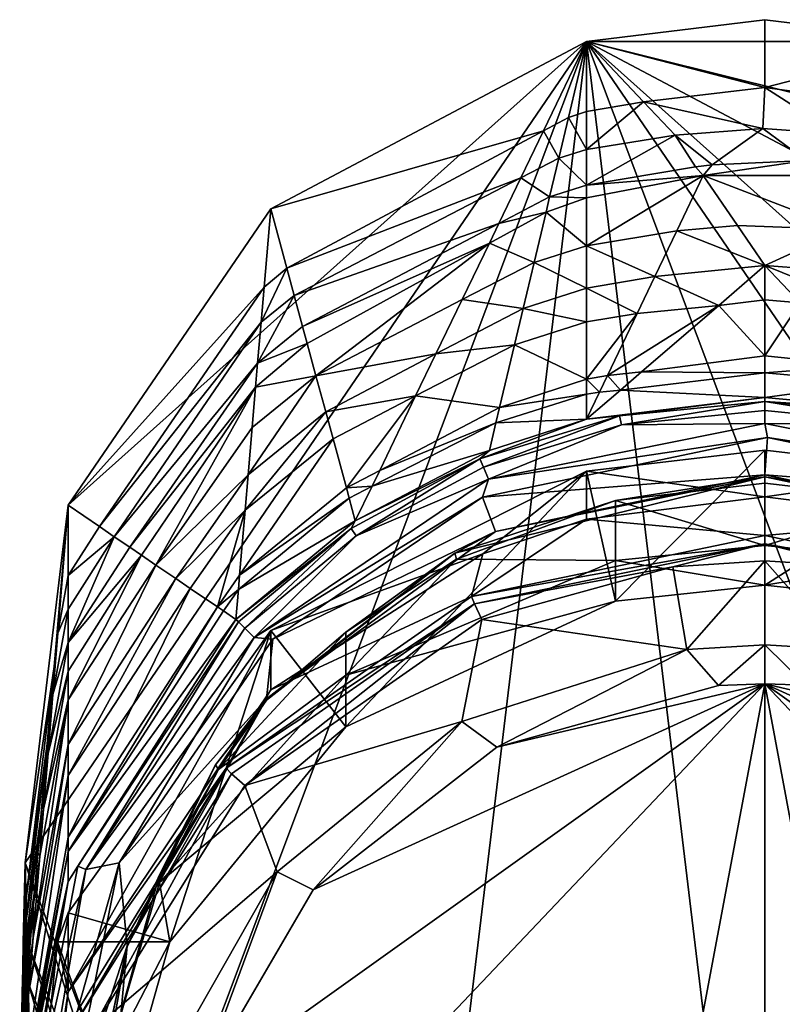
# Model space of a CAD drawing. Header units: centimetres. Extents: x 2.4 to 7.3, y -9 to 6.1.
# Tile 6 of 7: x 2.4 to 4.9, y 2.9 to 6.1. Entities that reach past the tile are written whole.
import ezdxf

# ---------------------------------------------------------------- set-up
doc = ezdxf.new("R2010")
doc.units = ezdxf.units.CM
doc.layers.get('0').update_dxf_attribs({"true_color": 0x5890e1})

msp = doc.modelspace()

# ---------------------------------------------------------------- meshes
at = {"color": 33, "true_color": 0xe18f57}
mesh = msp.add_polyface(dxfattribs=at)
corners = [(4.8279, 6.1311, 39.8363), (4.2443, 6.0596, 39.8376), (4.8279, 5.9088, 41.6467), (4.5338, 5.7528, 42.7174), (4.6546, 5.6566, 43.6502), (4.8209, 5.7756, 42.7215), (4.1117, 5.5016, 44.0325), (4.0725, 5.3369, 45.2712), (4.2443, 5.3917, 45.277), (4.2443, 5.5479, 44.0051), (4.6261, 5.6211, 43.9219), (4.5395, 5.4402, 45.2783), (4.7378, 5.458, 45.2875), (4.6009, 5.6501, 43.6518), (4.2443, 5.5902, 43.6603), (4.1234, 5.5511, 43.6604), (4.4678, 5.2906, 46.4009), (4.8279, 5.3265, 46.3891), (4.2443, 5.2531, 46.4056), (4.0367, 5.1862, 46.4045), (4.6765, 5.1962, 47.2999), (4.4101, 5.1701, 47.3043), (4.4301, 5.8627, 41.6852), (4.2443, 5.8306, 41.7021), (4.1852, 5.811, 41.7066), (4.1034, 5.7675, 41.7112), (4.2443, 5.7069, 42.7096), (4.1536, 5.6782, 42.7049)]
mesh.append_faces([[corners[k] for k in face] for face in [(0, 1, 2), (3, 4, 5), (12, 10, 11), (10, 4, 13), (2, 1, 22), (22, 1, 23), (23, 1, 24), (24, 1, 25), (4, 3, 13)]], dxfattribs={"color": 33})
mesh.append_faces([[corners[k] for k in face] for face in [(6, 7, 8), (8, 9, 6), (10, 9, 8), (8, 11, 10), (14, 9, 10), (10, 13, 14), (15, 6, 9), (9, 14, 15), (11, 16, 17), (16, 11, 8), (8, 18, 16), (7, 19, 18), (18, 8, 7), (20, 17, 16), (21, 16, 18), (14, 13, 3), (3, 26, 14), (27, 15, 14), (14, 26, 27), (22, 3, 5), (26, 3, 22), (22, 23, 26), (24, 27, 26), (26, 23, 24), (27, 24, 25)]], dxfattribs={"vtx2": -1, "color": 33})
mesh = msp.add_polyface(dxfattribs=at)
corners = [(4.9626, 5.6704, 43.5577), (4.8209, 5.7756, 42.7215), (4.6546, 5.6566, 43.6502), (6.1429, 5.1781, 44.0913), (5.5433, 5.5049, 44.008), (5.5841, 5.3332, 45.2988), (5.1906, 5.4141, 45.2967), (5.0297, 5.6211, 43.9219), (4.6261, 5.6211, 43.9219), (4.7378, 5.458, 45.2875), (5.0857, 5.4446, 45.2974), (4.8279, 6.1311, 39.8363), (4.8279, 5.9088, 41.6467), (5.4115, 6.0596, 39.8376), (5.0638, 5.7581, 42.7193), (5.5298, 5.5617, 43.5809), (5.5022, 5.6778, 42.7078), (4.2443, 6.0596, 39.8376), (6.4448, 5.5119, 39.8471), (6.2991, 5.3509, 41.895), (5.4735, 5.7985, 41.8005), (4.8279, 5.3265, 46.3891), (5.1179, 5.3051, 46.4327), (5.6215, 5.1758, 46.4821), (5.3256, 5.2406, 46.4499), (4.5395, 5.4402, 45.2783), (5.1825, 5.861, 41.7354), (6.1797, 5.2188, 43.5736), (4.4301, 5.8627, 41.6852), (6.2387, 5.284, 42.7453)]
mesh.append_faces([[corners[k] for k in face] for face in [(0, 1, 2), (11, 12, 13), (1, 0, 14), (6, 7, 10), (20, 13, 26), (26, 13, 12)]], dxfattribs={"color": 33})
mesh.append_faces([[corners[k] for k in face] for face in [(17, 13, 18)]], dxfattribs={"vtx0": -1, "vtx2": -1, "color": 33})
mesh.append_faces([[corners[k] for k in face] for face in [(3, 4, 5), (6, 5, 4), (4, 7, 6), (8, 9, 10), (10, 7, 8), (15, 16, 14), (14, 0, 15), (17, 11, 13), (19, 20, 16), (21, 22, 10), (10, 9, 21), (23, 5, 6), (22, 24, 6), (6, 10, 22), (21, 9, 25), (18, 13, 20), (7, 4, 15), (15, 0, 7), (27, 15, 4), (26, 14, 16), (16, 20, 26), (14, 26, 12), (12, 1, 14), (1, 12, 28), (29, 16, 15), (0, 2, 8), (8, 7, 0)]], dxfattribs={"vtx2": -1, "color": 33})
mesh = msp.add_polyface(dxfattribs=at)
corners = [(3.0405, 3.6775, 50.2894), (2.8466, 3.3084, 50.3229), (3.4568, 3.986, 50.6785), (3.2109, 4.1325, 51.06), (2.548, 2.9504, 52.8065), (3.2109, 3.9384, 52.6415), (2.548, 3.9059, 45.0458), (2.548, 3.9992, 44.2857), (2.4677, 3.5485, 44.2715), (3.1967, 3.9095, 50.05), (3.2179, 4.1045, 50.0344), (2.715, 3.3722, 50.0344), (3.0965, 4.1691, 49.8965), (2.5793, 3.362, 49.9398), (3.1053, 4.1606, 49.9443), (2.6061, 3.3511, 49.9861), (3.1261, 4.14, 49.9885), (3.157, 4.1097, 50.0202), (3.1967, 3.9047, 50.1413), (3.0302, 3.693, 50.1302), (3.4568, 3.8177, 50.9391), (2.8811, 3.114, 50.6689), (4.2443, 6.0596, 39.8376), (2.8211, 2.2706, 39.9037), (2.4073, 3.3723, 39.8844), (2.4823, 3.7299, 43.4671), (2.548, 4.0934, 43.5185), (2.4676, 3.6168, 43.4509), (2.9477, 4.2703, 47.1744), (2.548, 3.658, 47.0644), (2.548, 3.4562, 48.7085), (3.0368, 4.2097, 48.804), (2.8353, 4.3467, 45.1199), (2.548, 3.7598, 46.2359), (2.9005, 4.3024, 46.3106), (2.502, 4.0144, 41.7118), (2.548, 4.5422, 39.8641), (2.498, 3.9231, 42.6101), (2.4866, 3.8355, 42.603), (2.48, 3.7616, 42.5965), (2.4591, 3.5215, 43.437), (3.0561, 4.1966, 49.1567), (2.548, 3.4091, 49.0914), (2.548, 3.3111, 49.89), (2.5065, 4.0643, 41.7162), (2.4033, 3.2007, 41.6422)]
mesh.append_faces([[corners[k] for k in face] for face in [(0, 1, 2), (3, 4, 5), (9, 10, 11), (12, 13, 14), (14, 15, 16), (16, 15, 17), (11, 10, 17), (18, 19, 0), (18, 9, 19)]], dxfattribs={"color": 33})
mesh.append_faces([[corners[k] for k in face] for face in [(22, 23, 24)]], dxfattribs={"vtx0": -1, "vtx2": -1, "color": 33})
mesh.append_faces([[corners[k] for k in face] for face in [(20, 21, 3)]], dxfattribs={"vtx1": -1, "vtx2": -1, "color": 33})
mesh.append_faces([[corners[k] for k in face] for face in [(6, 7, 8), (25, 8, 7), (7, 26, 25), (8, 25, 27), (28, 29, 30), (30, 31, 28), (32, 6, 33), (34, 33, 29), (35, 36, 24), (37, 25, 26), (38, 27, 25), (25, 37, 38), (39, 40, 27), (27, 38, 39), (12, 41, 42), (42, 43, 12), (44, 38, 37), (35, 39, 38), (38, 44, 35), (39, 35, 45), (42, 41, 31), (31, 30, 42)]], dxfattribs={"vtx2": -1, "color": 33})
mesh = msp.add_polyface(dxfattribs=at)
corners = [(2.8353, 4.3467, 45.1199), (3.1501, 4.7973, 45.1951), (3.1613, 4.9288, 44.2111), (3.3589, 4.9662, 45.221), (3.3303, 5.0717, 44.1823), (3.9261, 5.4001, 44.0681), (4.2443, 6.0596, 39.8376), (2.4073, 3.3723, 39.8844), (2.548, 4.5422, 39.8641), (3.211, 5.5119, 39.8471), (3.3153, 5.1271, 43.6362), (3.168, 5.0071, 43.6254), (2.7498, 4.4049, 43.5554), (3.6849, 4.9001, 47.2757), (3.4149, 4.7595, 47.2569), (3.4584, 4.599, 48.8375), (3.5674, 4.6565, 48.838), (3.3907, 4.8486, 46.3791), (3.7512, 5.0376, 46.3934), (3.1368, 4.6421, 46.3566), (3.127, 4.5267, 47.22), (3.2636, 5.3179, 41.7578), (4.1034, 5.7675, 41.7112), (3.1892, 5.2564, 41.7598), (2.6506, 4.4724, 41.7408), (3.2877, 5.2288, 42.6351), (3.9571, 5.4644, 43.6555), (3.1794, 5.1412, 42.6215), (2.6992, 4.4393, 42.6296), (4.0294, 5.6142, 42.6947), (3.5423, 4.6046, 49.1712)]
mesh.append_faces([[corners[k] for k in face] for face in [(21, 9, 23)]], dxfattribs={"color": 33})
mesh.append_faces([[corners[k] for k in face] for face in [(6, 8, 9)]], dxfattribs={"vtx0": -1, "color": 33})
mesh.append_faces([[corners[k] for k in face] for face in [(6, 7, 8)]], dxfattribs={"vtx0": -1, "vtx2": -1, "color": 33})
mesh.append_faces([[corners[k] for k in face] for face in [(0, 1, 2), (2, 1, 3), (3, 4, 2), (5, 4, 3), (10, 4, 5), (11, 2, 4), (4, 10, 11), (2, 11, 12), (13, 14, 15), (15, 16, 13), (3, 17, 18), (19, 17, 3), (3, 1, 19), (17, 14, 13), (20, 14, 17), (17, 19, 20), (9, 21, 22), (8, 24, 23), (23, 9, 8), (25, 10, 26), (11, 10, 25), (25, 27, 11), (28, 12, 11), (11, 27, 28), (21, 25, 29), (27, 25, 21), (21, 23, 27), (24, 28, 27), (27, 23, 24), (30, 16, 15)]], dxfattribs={"vtx2": -1, "color": 33})
mesh = msp.add_polyface(dxfattribs=at)
corners = [(2.6725, 2.7113, 50.2388), (2.7182, 2.5384, 50.4956), (2.8811, 3.114, 50.6689), (2.8466, 3.3084, 50.3229), (3.4568, 3.8177, 50.9391), (3.0405, 3.6775, 50.2894), (2.8466, 3.3335, 50.2714), (2.548, 3.2084, 50.7052), (2.548, 2.9504, 52.8065), (3.2109, 4.1325, 51.06), (2.7409, 3.1006, 50.05), (3.1967, 3.9095, 50.05), (2.715, 3.3722, 50.0344), (3.1053, 4.1606, 49.9443), (2.5793, 3.362, 49.9398), (2.6061, 3.3511, 49.9861), (3.157, 4.1097, 50.0202), (3.0965, 4.1691, 49.8965), (2.548, 3.3111, 49.89), (2.8429, 2.6597, 53.8464), (2.8554, 1.8799, 53.8954), (2.9678, 2.6293, 53.8811), (3.2315, 3.3434, 53.8336), (3.3495, 3.2844, 53.8685), (3.8363, 3.8349, 53.8243), (3.951, 3.7504, 53.8596), (2.5325, 2.8127, 53.5853), (2.5687, 2.841, 53.6611), (3.0646, 3.6819, 53.5735), (3.126, 3.6257, 53.6967), (3.0824, 3.6635, 53.6459), (2.6257, 2.8234, 53.7144), (3.2109, 3.9384, 52.6415), (4.8279, 3.9586, 53.8555), (4.4369, 1.8799, 53.8955), (2.7409, 3.098, 50.0991), (3.0302, 3.693, 50.1302), (4.2443, 6.0596, 39.8376), (3.6947, 1.4891, 39.9173), (2.8211, 2.2706, 39.9037)]
mesh.append_faces([[corners[k] for k in face] for face in [(0, 1, 2), (3, 2, 4), (3, 5, 6), (0, 3, 6), (0, 2, 3), (7, 8, 9), (10, 11, 12), (13, 14, 15), (15, 12, 16), (17, 18, 14), (19, 20, 21), (22, 21, 23), (24, 23, 25), (24, 22, 23), (22, 19, 21), (26, 27, 28), (29, 30, 31), (27, 31, 30), (28, 27, 30), (32, 8, 28), (28, 8, 26), (31, 19, 22), (29, 22, 24), (29, 31, 22), (21, 33, 23), (21, 20, 33), (33, 20, 34), (35, 0, 6), (36, 6, 5), (36, 35, 6), (11, 10, 36), (36, 10, 35)]], dxfattribs={"color": 33})
mesh.append_faces([[corners[k] for k in face] for face in [(2, 7, 9), (37, 38, 39)]], dxfattribs={"vtx0": -1, "vtx2": -1, "color": 33})
mesh = msp.add_polyface(dxfattribs=at)
corners = [(3.3589, 4.9662, 45.221), (3.8369, 5.2151, 45.2548), (3.9261, 5.4001, 44.0681), (4.0725, 5.3369, 45.2712), (4.1117, 5.5016, 44.0325), (4.2443, 4.8239, 49.9013), (3.9262, 4.7212, 49.9006), (3.8952, 4.6944, 49.9473), (3.4876, 4.4912, 49.8989), (3.4905, 4.4424, 49.9894), (3.9066, 4.6671, 49.9901), (4.3523, 4.8345, 49.9481), (4.3582, 4.8054, 49.9906), (3.9231, 4.6277, 50.0207), (3.9571, 5.4644, 43.6555), (4.1234, 5.5511, 43.6604), (3.3153, 5.1271, 43.6362), (3.9597, 4.8623, 48.8398), (4.0085, 5.0673, 47.2979), (3.6849, 4.9001, 47.2757), (3.5674, 4.6565, 48.838), (4.2443, 4.9554, 48.8305), (3.7512, 5.0376, 46.3934), (4.0367, 5.1862, 46.4045), (4.2443, 5.1427, 47.3047), (3.3907, 4.8486, 46.3791), (4.1034, 5.7675, 41.7112), (4.2443, 6.0596, 39.8376), (3.211, 5.5119, 39.8471), (4.0294, 5.6142, 42.6947), (4.1536, 5.6782, 42.7049), (3.2877, 5.2288, 42.6351), (3.9478, 4.8123, 49.2154), (3.5423, 4.6046, 49.1712), (3.2636, 5.3179, 41.7578), (4.2443, 4.9059, 49.2337)]
mesh.append_faces([[corners[k] for k in face] for face in [(5, 6, 7), (7, 6, 8), (9, 10, 7), (7, 10, 11), (12, 10, 13)]], dxfattribs={"color": 33})
mesh.append_faces([[corners[k] for k in face] for face in [(0, 1, 2), (3, 4, 2), (2, 1, 3), (14, 2, 4), (4, 15, 14), (2, 14, 16), (17, 18, 19), (19, 20, 17), (18, 17, 21), (1, 22, 23), (23, 3, 1), (22, 1, 0), (23, 18, 24), (22, 19, 18), (18, 23, 22), (19, 22, 25), (26, 27, 28), (29, 14, 15), (15, 30, 29), (14, 29, 31), (6, 32, 33), (33, 8, 6), (32, 6, 5), (26, 29, 30), (29, 26, 34), (17, 32, 35), (20, 33, 32), (32, 17, 20)]], dxfattribs={"vtx2": -1, "color": 33})
mesh = msp.add_polyface(dxfattribs=at)
corners = [(6.9147, 3.0982, 50.0991), (6.9147, 3.1009, 50.0499), (6.6256, 3.693, 50.1302), (6.459, 3.9096, 50.05), (6.5911, 3.6819, 53.5735), (7.1233, 2.9073, 52.8133), (6.5897, 3.7948, 52.6668), (6.4521, 1.7127, 40.889), (5.961, 1.4891, 39.9173), (6.8347, 2.2706, 39.9037), (6.6669, 1.8983, 41.1625), (6.8512, 2.0958, 41.5265), (6.9435, 3.3659, 50.0344), (6.428, 1.3156, 43.0033), (6.67, 1.5499, 43.1154), (6.4333, 3.3323, 53.8339), (6.301, 3.2904, 53.8684), (6.6863, 2.6338, 53.881), (6.8161, 2.6501, 53.8466), (6.8003, 1.8799, 53.8954), (5.8287, 3.8295, 53.8245), (6.5734, 3.6635, 53.6459), (6.5298, 3.6257, 53.6967), (7.0301, 2.8234, 53.7144), (7.0871, 2.841, 53.6611), (5.2159, 1.8799, 53.8955), (4.8279, 3.9586, 53.8555), (4.8279, 1.8799, 53.8955), (4.4369, 1.8799, 53.8955), (6.6152, 3.6775, 50.2894), (6.8653, 3.1965, 50.2642), (6.7746, 3.114, 50.6689), (6.8092, 3.3084, 50.3229), (6.199, 3.8177, 50.9391), (6.8092, 3.0386, 50.6409), (6.8795, 1.8708, 50.4047), (6.7764, 1.5866, 50.3997), (6.8093, 1.5575, 50.1783), (6.4448, 4.1325, 51.06), (7.1426, 3.114, 50.6689), (4.2443, 6.0596, 39.8376), (4.8279, 1.2071, 39.9222), (3.6947, 1.4891, 39.9173)]
mesh.append_faces([[corners[k] for k in face] for face in [(0, 1, 2), (2, 1, 3), (4, 5, 6), (7, 8, 9), (10, 9, 11), (10, 7, 9), (1, 12, 3), (10, 11, 13), (13, 11, 14), (15, 16, 17), (18, 17, 19), (18, 15, 17), (15, 20, 16), (21, 22, 23), (24, 4, 21), (22, 20, 15), (23, 15, 18), (23, 22, 15), (25, 26, 27), (19, 26, 25), (26, 19, 17), (16, 26, 17), (27, 26, 28), (2, 29, 30), (0, 2, 30), (31, 32, 33), (31, 34, 32), (30, 29, 32), (35, 36, 37)]], dxfattribs={"color": 33})
mesh.append_faces([[corners[k] for k in face] for face in [(40, 9, 8), (40, 8, 41), (40, 41, 42)]], dxfattribs={"vtx0": -1, "vtx2": -1, "color": 33})
mesh.append_faces([[corners[k] for k in face] for face in [(38, 39, 31)]], dxfattribs={"vtx2": -1, "color": 33})
mesh = msp.add_polyface(dxfattribs=at)
corners = [(6.459, 3.9048, 50.1413), (6.459, 3.9096, 50.05), (5.7091, 4.4498, 50.1699), (6.6256, 3.693, 50.1302), (5.7091, 4.4561, 50.0502), (5.7876, 4.2444, 53.5659), (6.5897, 3.7948, 52.6668), (5.751, 4.3833, 52.5608), (6.5911, 3.6819, 53.5735), (6.4412, 4.1012, 50.0344), (5.7496, 4.5706, 50.0344), (6.1652, 4.4424, 49.9894), (6.4988, 4.1097, 50.0202), (6.5297, 4.14, 49.9885), (6.1817, 4.4668, 49.946), (6.5505, 4.1606, 49.9443), (6.4448, 4.2779, 49.8973), (5.8287, 3.8295, 53.8245), (5.698, 3.7539, 53.8595), (6.301, 3.2904, 53.8684), (5.7778, 4.22, 53.6358), (5.7543, 4.1688, 53.6847), (6.5298, 3.6257, 53.6967), (6.5734, 3.6635, 53.6459), (6.4448, 4.1325, 51.06), (6.199, 4.1273, 50.3129), (5.8372, 4.3658, 50.3254), (6.6152, 3.6775, 50.2894), (6.199, 3.8177, 50.9391), (6.199, 3.986, 50.6785), (5.3172, 4.2284, 51.0968), (6.8092, 3.3084, 50.3229), (6.7746, 3.114, 50.6689), (5.4115, 4.6544, 51.2602), (4.2443, 6.0596, 39.8376), (7.2485, 3.3723, 39.8844), (6.8347, 2.2706, 39.9037), (6.1682, 4.4912, 49.8989), (6.4448, 4.3642, 49.1949), (6.4917, 4.2966, 49.1879), (6.5149, 4.3058, 48.8371), (6.4448, 4.4065, 48.8502)]
mesh.append_faces([[corners[k] for k in face] for face in [(0, 1, 2), (0, 3, 1), (1, 4, 2), (5, 6, 7), (5, 8, 6), (4, 9, 10), (4, 1, 9), (11, 12, 13), (14, 13, 15), (16, 14, 15), (10, 9, 12), (13, 14, 11), (17, 18, 19), (5, 20, 8), (20, 21, 22), (8, 20, 23), (23, 20, 22), (22, 21, 17), (7, 6, 24), (25, 2, 26), (25, 0, 2), (25, 27, 0), (28, 29, 30), (28, 31, 29), (27, 25, 29), (29, 25, 26), (38, 16, 39)]], dxfattribs={"color": 33})
mesh.append_faces([[corners[k] for k in face] for face in [(24, 28, 33)]], dxfattribs={"vtx0": -1, "vtx1": -1, "color": 33})
mesh.append_faces([[corners[k] for k in face] for face in [(24, 32, 28), (34, 35, 36)]], dxfattribs={"vtx0": -1, "vtx2": -1, "color": 33})
mesh.append_faces([[corners[k] for k in face] for face in [(37, 16, 38), (39, 40, 41), (41, 38, 39)]], dxfattribs={"vtx2": -1, "color": 33})
mesh = msp.add_polyface(dxfattribs=at)
corners = [(6.3273, 5.0783, 44.117), (6.1429, 5.1781, 44.0913), (6.0588, 5.0851, 45.2736), (6.2958, 4.9621, 45.2611), (5.5841, 5.3332, 45.2988), (5.7326, 4.6277, 50.0207), (5.7496, 4.5706, 50.0344), (6.4988, 4.1097, 50.0202), (6.4448, 4.2779, 49.8973), (6.1682, 4.4912, 49.8989), (6.1817, 4.4668, 49.946), (5.7606, 4.6944, 49.9473), (6.1652, 4.4424, 49.9894), (5.7492, 4.6671, 49.9901), (5.7296, 4.7212, 49.9006), (4.2443, 6.0596, 39.8376), (6.4448, 5.5119, 39.8471), (7.1078, 4.5422, 39.8641), (7.2485, 3.3723, 39.8844), (5.5022, 5.6778, 42.7078), (6.2387, 5.284, 42.7453), (6.2991, 5.3509, 41.895), (6.1968, 4.5966, 48.8611), (6.2422, 4.7643, 47.2096), (5.9189, 4.9305, 47.2395), (5.8038, 4.8032, 48.8581), (6.4448, 4.6111, 47.1835), (5.9723, 4.9895, 46.489), (6.2619, 4.8368, 46.495), (5.4735, 5.7985, 41.8005), (5.5433, 5.5049, 44.008), (6.1797, 5.2188, 43.5736), (6.3423, 5.1337, 43.5719), (6.1873, 4.5618, 49.2034), (5.7794, 4.7763, 49.2001), (6.4448, 4.3642, 49.1949), (5.5298, 5.5617, 43.5809), (6.3649, 5.217, 42.7518), (6.4448, 4.4065, 48.8502)]
mesh.append_faces([[corners[k] for k in face] for face in [(5, 6, 7), (8, 9, 10), (10, 9, 11), (12, 11, 13), (9, 14, 11), (12, 10, 11), (7, 12, 5)]], dxfattribs={"color": 33})
mesh.append_faces([[corners[k] for k in face] for face in [(15, 16, 17), (15, 17, 18)]], dxfattribs={"vtx0": -1, "vtx2": -1, "color": 33})
mesh.append_faces([[corners[k] for k in face] for face in [(0, 1, 2), (2, 3, 0), (4, 2, 1), (19, 20, 21), (22, 23, 24), (24, 25, 22), (26, 23, 22), (2, 27, 28), (28, 3, 2), (27, 24, 23), (23, 28, 27), (29, 21, 16), (30, 1, 31), (32, 31, 1), (1, 0, 32), (33, 34, 14), (14, 9, 33), (35, 33, 9), (36, 31, 20), (37, 20, 31), (31, 32, 37), (38, 22, 33), (34, 33, 22), (22, 25, 34)]], dxfattribs={"vtx2": -1, "color": 33})
mesh = msp.add_polyface(dxfattribs=at)
corners = [(4.8279, 5.0317, 48.7901), (4.8279, 5.2149, 47.2982), (4.6765, 5.1962, 47.2999), (5.1363, 4.9994, 48.8201), (4.9428, 5.2046, 47.295), (5.1564, 5.1936, 47.2903), (5.2254, 4.9933, 48.8295), (5.4222, 5.1164, 47.2748), (5.6067, 4.8792, 48.8507), (5.6463, 5.0717, 47.2648), (5.6966, 4.8599, 48.8574), (5.9189, 4.9305, 47.2395), (5.5841, 5.3332, 45.2988), (5.6215, 5.1758, 46.4821), (5.9723, 4.9895, 46.489), (6.0588, 5.0851, 45.2736), (5.1906, 5.4141, 45.2967), (5.3256, 5.2406, 46.4499), (5.1179, 5.3051, 46.4327), (4.8279, 5.3265, 46.3891), (5.1883, 4.9443, 49.23), (4.8279, 4.9762, 49.2426), (4.8279, 4.8952, 49.902), (5.2735, 4.8539, 49.9016), (5.2433, 4.9414, 49.2286), (5.6471, 4.8273, 49.1958), (4.4243, 4.9789, 48.8181)]
mesh.append_faces([[corners[k] for k in face] for face in [(4, 19, 1), (1, 19, 2), (20, 23, 24)]], dxfattribs={"color": 33})
mesh.append_faces([[corners[k] for k in face] for face in [(0, 1, 2), (0, 3, 4), (4, 1, 0), (5, 4, 3), (3, 6, 5), (7, 5, 6), (6, 8, 7), (9, 7, 8), (8, 10, 9), (11, 9, 10), (12, 13, 14), (14, 15, 12), (16, 17, 13), (13, 9, 11), (11, 14, 13), (17, 7, 9), (9, 13, 17), (5, 7, 17), (17, 18, 5), (19, 4, 5), (5, 18, 19), (20, 21, 22), (22, 23, 20), (24, 25, 8), (8, 6, 24), (24, 6, 3), (3, 20, 24), (21, 20, 3), (3, 0, 21), (21, 0, 26)]], dxfattribs={"vtx2": -1, "color": 33})
mesh = msp.add_polyface(dxfattribs=at)
corners = [(4.8279, 4.7226, 51.2865), (4.2443, 4.6544, 51.2602), (4.8279, 4.5704, 52.5258), (4.6765, 5.1962, 47.2999), (4.4243, 4.9789, 48.8181), (4.8279, 5.0317, 48.7901), (3.9032, 4.5694, 50.0344), (4.8279, 4.642, 50.0503), (4.8358, 4.7643, 50.0344), (3.9231, 4.6277, 50.0207), (4.8279, 4.8096, 50.0209), (4.3582, 4.8054, 49.9906), (4.8279, 4.8521, 49.9907), (4.8279, 4.8818, 49.9484), (4.3523, 4.8345, 49.9481), (4.8279, 4.8952, 49.902), (4.2443, 4.8239, 49.9013), (3.8952, 4.6944, 49.9473), (3.9066, 4.6671, 49.9901), (4.3386, 4.5585, 50.3356), (4.8279, 4.6142, 50.3385), (4.8279, 4.6352, 50.1796), (4.2443, 4.9554, 48.8305), (4.2443, 5.1427, 47.3047), (4.0085, 5.0673, 47.2979), (4.4101, 5.1701, 47.3043), (4.3129, 4.9672, 48.8263), (4.4678, 5.2906, 46.4009), (4.2443, 5.2531, 46.4056), (4.0367, 5.1862, 46.4045), (4.2443, 4.9059, 49.2337), (3.9478, 4.8123, 49.2154), (4.2869, 4.9128, 49.2348), (4.3549, 4.9192, 49.2354), (4.8279, 4.9762, 49.2426), (3.9597, 4.8623, 48.8398)]
mesh.append_faces([[corners[k] for k in face] for face in [(0, 1, 2), (6, 7, 8), (8, 9, 6), (8, 10, 9), (11, 12, 13), (14, 13, 15), (16, 14, 15), (16, 17, 14), (11, 9, 10), (12, 11, 10), (14, 18, 11), (13, 14, 11), (19, 20, 21), (30, 16, 32), (32, 16, 33)]], dxfattribs={"color": 33})
mesh.append_faces([[corners[k] for k in face] for face in [(3, 4, 5), (22, 23, 24), (25, 23, 22), (22, 26, 25), (3, 25, 26), (26, 4, 3), (27, 25, 3), (28, 23, 25), (23, 28, 29), (16, 30, 31), (15, 34, 33), (33, 16, 15), (4, 33, 34), (33, 4, 26), (26, 32, 33), (32, 26, 22), (22, 30, 32), (30, 22, 35)]], dxfattribs={"vtx2": -1, "color": 33})
mesh = msp.add_polyface(dxfattribs=at)
corners = [(5.7091, 4.4498, 50.1699), (5.7091, 4.4561, 50.0502), (4.8279, 4.6352, 50.1796), (4.8279, 4.642, 50.0503), (5.7496, 4.5706, 50.0344), (4.8358, 4.7643, 50.0344), (5.7326, 4.6277, 50.0207), (4.8279, 4.8096, 50.0209), (5.7492, 4.6671, 49.9901), (5.2976, 4.8054, 49.9906), (4.8279, 4.8521, 49.9907), (5.7606, 4.6944, 49.9473), (5.7296, 4.7212, 49.9006), (5.3035, 4.8345, 49.9481), (5.2735, 4.8539, 49.9016), (4.8279, 4.8818, 49.9484), (4.8279, 4.8952, 49.902), (6.1652, 4.4424, 49.9894), (5.4115, 4.4974, 52.5395), (5.4115, 4.6544, 51.2602), (4.8279, 4.5704, 52.5258), (4.8279, 4.7226, 51.2865), (4.8279, 4.6142, 50.3385), (5.3173, 4.5585, 50.3356), (4.8279, 4.4108, 50.9015), (4.8279, 4.2814, 51.1171), (5.6966, 4.8599, 48.8574), (5.8038, 4.8032, 48.8581), (5.9189, 4.9305, 47.2395), (5.6471, 4.8273, 49.1958), (5.2433, 4.9414, 49.2286), (5.7074, 4.8144, 49.1995), (5.7794, 4.7763, 49.2001), (5.6067, 4.8792, 48.8507)]
mesh.append_faces([[corners[k] for k in face] for face in [(0, 1, 2), (2, 1, 3), (3, 4, 5), (3, 1, 4), (5, 6, 7), (5, 4, 6), (6, 8, 9), (7, 9, 10), (11, 12, 13), (8, 13, 9), (8, 11, 13), (12, 14, 13), (13, 14, 15), (9, 15, 10), (9, 13, 15), (14, 16, 15), (6, 17, 8), (7, 6, 9), (18, 19, 20), (19, 21, 20), (2, 22, 23), (0, 2, 23), (24, 23, 22), (29, 12, 31), (31, 12, 32)]], dxfattribs={"color": 33})
mesh.append_faces([[corners[k] for k in face] for face in [(25, 21, 19)]], dxfattribs={"vtx0": -1, "vtx2": -1, "color": 33})
mesh.append_faces([[corners[k] for k in face] for face in [(26, 27, 28), (29, 30, 14), (14, 12, 29), (32, 27, 26), (26, 31, 32), (31, 26, 33), (33, 29, 31)]], dxfattribs={"vtx2": -1, "color": 33})
mesh = msp.add_polyface(dxfattribs=at)
corners = [(3.1613, 4.9288, 44.2111), (2.7882, 4.3788, 44.2576), (2.8353, 4.3467, 45.1199), (2.548, 3.9992, 44.2857), (2.548, 3.9059, 45.0458), (3.1053, 4.1606, 49.9443), (3.4741, 4.4668, 49.946), (3.0965, 4.1691, 49.8965), (2.7498, 4.4049, 43.5554), (2.548, 4.0934, 43.5185), (3.127, 4.5267, 47.22), (2.9477, 4.2703, 47.1744), (3.0368, 4.2097, 48.804), (3.1088, 4.3134, 48.8167), (3.4149, 4.7595, 47.2569), (3.1368, 4.6421, 46.3566), (3.1501, 4.7973, 45.1951), (2.9005, 4.3024, 46.3106), (2.548, 3.7598, 46.2359), (2.548, 3.658, 47.0644), (2.6506, 4.4724, 41.7408), (2.548, 4.5422, 39.8641), (2.548, 4.3123, 41.7362), (2.5141, 4.1235, 41.7212), (2.5065, 4.0643, 41.7162), (2.502, 4.0144, 41.7118), (2.6992, 4.4393, 42.6296), (2.548, 4.2025, 42.6305), (2.498, 3.9231, 42.6101), (3.0561, 4.1966, 49.1567), (3.1049, 4.2672, 49.162), (3.4876, 4.4912, 49.8989), (3.4673, 4.5659, 49.163)]
mesh.append_faces([[corners[k] for k in face] for face in [(5, 6, 7), (20, 21, 22), (22, 21, 23), (23, 21, 24), (24, 21, 25), (29, 7, 30)]], dxfattribs={"color": 33})
mesh.append_faces([[corners[k] for k in face] for face in [(0, 1, 2), (1, 3, 4), (4, 2, 1), (8, 1, 0), (9, 3, 1), (1, 8, 9), (10, 11, 12), (12, 13, 10), (14, 10, 13), (15, 16, 2), (2, 17, 15), (18, 17, 2), (10, 15, 17), (17, 11, 10), (19, 11, 17), (9, 8, 26), (26, 27, 9), (9, 27, 28), (30, 7, 31), (22, 27, 26), (26, 20, 22), (23, 28, 27), (27, 22, 23), (28, 23, 24), (13, 30, 32), (30, 13, 12), (12, 29, 30)]], dxfattribs={"vtx2": -1, "color": 33})
mesh = msp.add_polyface(dxfattribs=at)
corners = [(3.8186, 4.3658, 50.3254), (3.4568, 4.1273, 50.3129), (3.4568, 3.986, 50.6785), (3.0405, 3.6775, 50.2894), (2.8466, 3.3084, 50.3229), (3.4568, 3.8177, 50.9391), (3.9047, 4.3833, 52.5608), (3.2109, 4.1325, 51.06), (3.2109, 3.9384, 52.6415), (3.9032, 4.5694, 50.0344), (3.2179, 4.1045, 50.0344), (3.9466, 4.4561, 50.0502), (3.1967, 3.9095, 50.05), (3.4741, 4.4668, 49.946), (3.1053, 4.1606, 49.9443), (3.1261, 4.14, 49.9885), (3.4905, 4.4424, 49.9894), (3.157, 4.1097, 50.0202), (3.9231, 4.6277, 50.0207), (3.4876, 4.4912, 49.8989), (3.0965, 4.1691, 49.8965), (3.8952, 4.6944, 49.9473), (3.9015, 4.1688, 53.6847), (3.8779, 4.22, 53.6358), (3.126, 3.6257, 53.6967), (3.8682, 4.2444, 53.5659), (3.0646, 3.6819, 53.5735), (3.0824, 3.6635, 53.6459), (3.8363, 3.8349, 53.8243), (3.1967, 3.9047, 50.1413), (3.8127, 4.3854, 50.1665), (4.2443, 4.6544, 51.2602), (3.1088, 4.3134, 48.8167), (3.4584, 4.599, 48.8375), (3.4149, 4.7595, 47.2569), (3.4673, 4.5659, 49.163), (3.1049, 4.2672, 49.162), (3.5423, 4.6046, 49.1712)]
mesh.append_faces([[corners[k] for k in face] for face in [(0, 1, 2), (2, 1, 3), (2, 4, 5), (6, 7, 8), (9, 10, 11), (11, 10, 12), (13, 14, 15), (16, 15, 17), (18, 17, 9), (13, 19, 20), (17, 10, 9), (19, 13, 21), (21, 13, 16), (15, 16, 13), (17, 18, 16), (22, 23, 24), (25, 26, 23), (23, 26, 27), (24, 23, 27), (8, 25, 6), (8, 26, 25), (22, 24, 28), (29, 3, 1), (30, 1, 0), (30, 29, 1), (30, 11, 12), (29, 30, 12), (35, 19, 37)]], dxfattribs={"color": 33})
mesh.append_faces([[corners[k] for k in face] for face in [(5, 7, 31)]], dxfattribs={"vtx0": -1, "vtx2": -1, "color": 33})
mesh.append_faces([[corners[k] for k in face] for face in [(32, 33, 34), (19, 35, 36), (33, 35, 37), (35, 33, 32)]], dxfattribs={"vtx2": -1, "color": 33})
mesh = msp.add_polyface(dxfattribs=at)
corners = [(3.4568, 3.986, 50.6785), (3.4568, 3.8177, 50.9391), (4.3386, 4.2284, 51.0968), (4.3386, 4.3619, 50.8759), (4.8279, 4.2814, 51.1171), (4.8279, 4.4108, 50.9015), (4.3386, 4.5585, 50.3356), (4.8279, 4.6142, 50.3385), (3.8186, 4.3658, 50.3254), (3.9047, 4.3833, 52.5608), (4.2443, 4.6544, 51.2602), (3.2109, 4.1325, 51.06), (4.2443, 4.4974, 52.5395), (4.8279, 4.5704, 52.5258), (3.9032, 4.5694, 50.0344), (3.9466, 4.4561, 50.0502), (4.8279, 4.642, 50.0503), (3.9066, 4.6671, 49.9901), (3.4905, 4.4424, 49.9894), (3.9231, 4.6277, 50.0207), (4.5722, 4.0705, 53.8199), (3.951, 3.7504, 53.8596), (4.6761, 3.9525, 53.8557), (3.8363, 3.8349, 53.8243), (3.9015, 4.1688, 53.6847), (4.5259, 4.341, 53.681), (3.8779, 4.22, 53.6358), (4.8279, 4.4165, 53.6322), (3.8682, 4.2444, 53.5659), (4.8279, 4.443, 53.5632), (4.8279, 4.3606, 53.6806), (4.8279, 3.9586, 53.8555), (3.3495, 3.2844, 53.8685), (3.8127, 4.3854, 50.1665), (4.8279, 4.6352, 50.1796), (4.8279, 4.7226, 51.2865)]
mesh.append_faces([[corners[k] for k in face] for face in [(0, 1, 2), (3, 2, 4), (5, 3, 4), (5, 6, 3), (5, 7, 6), (6, 8, 3), (3, 8, 0), (2, 3, 0), (9, 10, 11), (9, 12, 10), (10, 12, 13), (14, 15, 16), (17, 18, 19), (20, 21, 22), (20, 23, 21), (24, 25, 26), (26, 25, 27), (28, 27, 29), (28, 26, 27), (13, 12, 29), (29, 12, 28), (28, 12, 9), (24, 23, 20), (25, 20, 30), (25, 24, 20), (22, 21, 31), (31, 21, 32), (6, 33, 8), (6, 34, 33), (16, 15, 34), (34, 15, 33)]], dxfattribs={"color": 33})
mesh.append_faces([[corners[k] for k in face] for face in [(2, 10, 35)]], dxfattribs={"vtx0": -1, "vtx2": -1, "color": 33})
mesh.append_faces([[corners[k] for k in face] for face in [(2, 1, 10), (4, 2, 35)]], dxfattribs={"vtx1": -1, "vtx2": -1, "color": 33})
mesh = msp.add_polyface(dxfattribs=at)
corners = [(5.4115, 4.4974, 52.5395), (5.7876, 4.2444, 53.5659), (5.751, 4.3833, 52.5608), (4.8279, 4.443, 53.5632), (4.8279, 4.5704, 52.5258), (4.8279, 3.9586, 53.8555), (4.962, 3.9538, 53.8556), (4.8279, 4.0862, 53.8196), (5.0835, 4.0701, 53.8201), (5.698, 3.7539, 53.8595), (5.8287, 3.8295, 53.8245), (4.8279, 4.3606, 53.6806), (5.1298, 4.341, 53.681), (4.8279, 4.4165, 53.6322), (5.7778, 4.22, 53.6358), (5.7543, 4.1688, 53.6847), (6.301, 3.2904, 53.8684), (4.6761, 3.9525, 53.8557), (4.5722, 4.0705, 53.8199), (4.5259, 4.341, 53.681), (6.4448, 4.1325, 51.06), (5.4115, 4.6544, 51.2602), (5.7091, 4.4498, 50.1699), (5.3173, 4.5585, 50.3356), (5.8372, 4.3658, 50.3254), (5.3172, 4.3619, 50.8759), (4.8279, 4.4108, 50.9015), (4.8279, 4.2814, 51.1171), (5.3172, 4.2284, 51.0968), (6.199, 3.986, 50.6785), (6.199, 3.8177, 50.9391)]
mesh.append_faces([[corners[k] for k in face] for face in [(0, 1, 2), (0, 3, 1), (0, 4, 3), (5, 6, 7), (7, 6, 8), (8, 6, 9), (10, 8, 9), (11, 12, 13), (13, 12, 14), (1, 13, 14), (1, 3, 13), (12, 15, 14), (7, 8, 11), (11, 8, 12), (12, 8, 15), (15, 8, 10), (16, 9, 5), (5, 9, 6), (7, 17, 5), (7, 18, 17), (19, 11, 13), (2, 20, 21), (0, 2, 21), (18, 7, 11), (22, 23, 24), (25, 24, 23), (26, 25, 23), (26, 27, 25), (25, 27, 28), (29, 25, 28), (29, 24, 25)]], dxfattribs={"color": 33})
mesh.append_faces([[corners[k] for k in face] for face in [(28, 27, 21), (30, 28, 21)]], dxfattribs={"vtx1": -1, "vtx2": -1, "color": 33})
mesh = msp.add_polyface(dxfattribs=at)
corners = [(2.4677, 3.5485, 44.2715), (2.4553, 3.3947, 44.9536), (2.548, 3.9059, 45.0458), (2.4386, 3.2866, 44.2592), (2.4227, 3.1034, 44.9006), (2.4346, 3.2365, 44.9249), (2.4493, 3.4067, 44.2654), (2.3962, 2.8864, 44.8611), (2.3975, 2.9467, 44.244), (2.4215, 2.7101, 48.988), (2.548, 3.3111, 49.89), (2.4426, 2.8261, 49.0051), (2.4676, 3.6168, 43.4509), (2.4591, 3.5215, 43.437), (2.3994, 3.0269, 43.4224), (2.548, 3.658, 47.0644), (2.4193, 2.9502, 46.9253), (2.3896, 2.5818, 48.5593), (2.4338, 3.1285, 46.1343), (2.4082, 2.9328, 46.1023), (2.3934, 2.7679, 46.075), (2.548, 3.7598, 46.2359), (2.4073, 3.3723, 39.8844), (2.4033, 3.2007, 41.6422), (2.502, 4.0144, 41.7118), (2.4073, 3.1571, 41.6375), (2.4137, 3.1128, 41.6324), (2.4013, 3.1128, 42.5431), (2.48, 3.7616, 42.5965), (2.4073, 2.939, 43.4136), (2.4073, 3.0468, 42.5353), (2.417, 2.98, 42.5268), (2.4203, 2.8498, 43.4031)]
mesh.append_faces([[corners[k] for k in face] for face in [(9, 10, 11), (23, 22, 25), (25, 22, 26)]], dxfattribs={"color": 33})
mesh.append_faces([[corners[k] for k in face] for face in [(0, 1, 2), (3, 4, 5), (5, 6, 3), (6, 5, 1), (1, 0, 6), (7, 4, 3), (3, 8, 7), (12, 6, 0), (13, 3, 6), (6, 12, 13), (14, 8, 3), (3, 13, 14), (15, 16, 17), (2, 1, 18), (5, 19, 18), (18, 1, 5), (5, 4, 20), (20, 19, 5), (21, 18, 16), (22, 23, 24), (27, 14, 13), (13, 28, 27), (29, 14, 27), (27, 30, 29), (30, 31, 32), (23, 27, 28), (30, 27, 23), (23, 25, 30), (31, 30, 25), (25, 26, 31)]], dxfattribs={"vtx2": -1, "color": 33})
mesh = msp.add_polyface(dxfattribs=at)
corners = [(2.7128, 2.2501, 50.4425), (2.7182, 2.5384, 50.4956), (2.6591, 2.3308, 50.2188), (2.6725, 2.7113, 50.2388), (2.5131, 3.114, 50.6689), (2.548, 2.9504, 52.8065), (2.548, 3.2084, 50.7052), (2.8211, 2.0762, 41.4861), (2.4073, 3.3723, 39.8844), (2.8211, 2.2706, 39.9037), (2.7409, 3.1006, 50.05), (2.715, 3.3722, 50.0344), (2.5217, 2.4216, 50.0344), (2.658, 2.2024, 50.0521), (2.548, 3.3111, 49.89), (2.3993, 2.4206, 49.9372), (2.5793, 3.362, 49.9398), (2.6061, 3.3511, 49.9861), (2.4471, 2.421, 50.0026), (2.9424, 1.5954, 43.142), (2.4233, 2.7282, 44.2221), (2.5521, 2.5171, 43.336), (2.5325, 2.8127, 53.5853), (2.4144, 1.875, 53.6788), (2.5687, 2.841, 53.6611), (2.476, 1.8788, 53.7353), (2.6257, 2.8234, 53.7144), (2.3922, 1.9353, 53.0355), (2.8429, 2.6597, 53.8464), (2.8811, 3.114, 50.6689), (2.4073, 2.076, 50.4206), (2.6594, 2.7167, 50.079), (2.7409, 3.098, 50.0991), (2.3896, 2.5818, 48.5593), (2.548, 3.4562, 48.7085), (2.548, 3.658, 47.0644), (2.4338, 3.1285, 46.1343), (2.548, 3.7598, 46.2359), (2.548, 3.9059, 45.0458), (2.4193, 2.9502, 46.9253), (2.4137, 3.1128, 41.6324), (2.417, 2.98, 42.5268), (2.6865, 2.2968, 42.4116), (2.4426, 2.8261, 49.0051), (2.548, 3.4091, 49.0914)]
mesh.append_faces([[corners[k] for k in face] for face in [(0, 1, 2), (2, 1, 3), (4, 5, 6), (7, 8, 9), (10, 11, 12), (13, 10, 12), (14, 15, 16), (16, 15, 17), (12, 11, 18), (18, 11, 17), (19, 20, 21), (22, 23, 24), (25, 26, 24), (5, 27, 22), (26, 25, 28), (29, 1, 4), (4, 1, 30), (30, 1, 0), (31, 2, 3), (32, 31, 3), (31, 13, 2), (32, 10, 31), (31, 10, 13), (40, 8, 7), (43, 14, 44)]], dxfattribs={"color": 33})
mesh.append_faces([[corners[k] for k in face] for face in [(29, 4, 6), (33, 34, 35), (36, 37, 38), (39, 35, 37), (41, 42, 21), (42, 41, 40), (40, 7, 42), (44, 34, 33)]], dxfattribs={"vtx2": -1, "color": 33})
mesh = msp.add_polyface(dxfattribs=at)
corners = [(2.3927, 1.9341, 52.9534), (2.5131, 3.114, 50.6689), (2.4073, 2.076, 50.4206), (2.548, 2.9504, 52.8065), (2.4073, 2.7641, 44.8382), (2.3962, 2.8864, 44.8611), (2.3975, 2.9467, 44.244), (2.4073, 2.8383, 44.2338), (2.4233, 2.7282, 44.2221), (2.4203, 2.8498, 43.4031), (2.5521, 2.5171, 43.336), (2.548, 3.3111, 49.89), (2.4215, 2.7101, 48.988), (2.4077, 2.6336, 48.9766), (2.3896, 2.5336, 48.9619), (2.3896, 2.4205, 49.8832), (2.3993, 2.4206, 49.9372), (2.4471, 2.421, 50.0026), (2.6061, 3.3511, 49.9861), (2.5068, 1.8249, 46.2565), (2.3907, 2.7317, 46.8819), (2.3934, 2.7679, 46.075), (2.3922, 1.9353, 53.0355), (2.3994, 3.0269, 43.4224), (2.4073, 2.939, 43.4136), (2.4227, 3.1034, 44.9006), (2.4082, 2.9328, 46.1023), (2.3896, 2.5818, 48.5593), (2.4193, 2.9502, 46.9253), (2.4338, 3.1285, 46.1343), (2.4073, 3.0468, 42.5353), (2.417, 2.98, 42.5268), (2.4426, 2.8261, 49.0051), (2.548, 3.4091, 49.0914), (2.3896, 2.5582, 48.76), (2.3896, 2.5462, 48.8589)]
mesh.append_faces([[corners[k] for k in face] for face in [(0, 1, 2), (0, 3, 1), (4, 7, 8), (8, 9, 10), (11, 12, 13), (14, 11, 13), (14, 15, 11), (15, 16, 11), (16, 17, 18), (19, 20, 21), (4, 19, 21), (4, 8, 19), (0, 22, 3), (4, 21, 5), (5, 21, 25), (21, 20, 26), (20, 27, 28), (13, 35, 14)]], dxfattribs={"color": 33})
mesh.append_faces([[corners[k] for k in face] for face in [(4, 5, 6), (6, 7, 4), (7, 6, 23), (23, 24, 7), (9, 8, 7), (7, 24, 9), (29, 26, 20), (20, 28, 29), (9, 24, 30), (10, 9, 31), (27, 32, 33), (32, 27, 34), (34, 12, 32), (35, 13, 12), (12, 34, 35)]], dxfattribs={"vtx2": -1, "color": 33})

doc.saveas('drawing.dxf')
